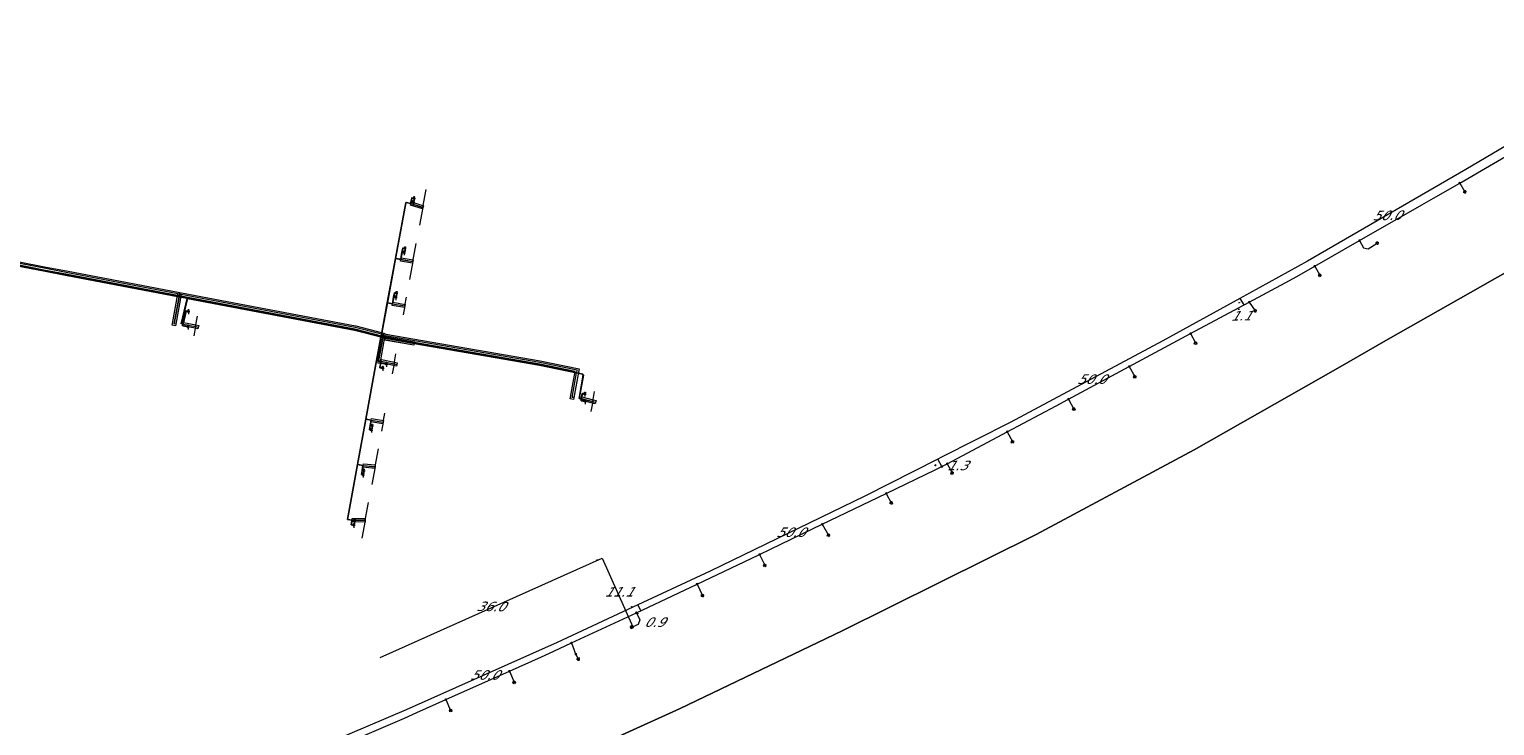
# Model space of a CAD drawing. Header units: metres. Extents: x 124576 to 133557, y 395865 to 402386.
# Tile 31 of 256: x 125367 to 125584, y 397278 to 397381. Entities that reach past the tile are written whole.
import ezdxf
from ezdxf.enums import TextEntityAlignment as Align

# ---------------------------------------------------------------- set-up
doc = ezdxf.new("R2010")
doc.units = ezdxf.units.M
doc.header["$MEASUREMENT"] = 0
doc.layers.add('LG_Laag_Spanning_Enexis_Netbeheer_BV', color=7, linetype='Continuous', lineweight=13, true_color=0x960000)
for name, color, linetype, lineweight in [('LG_Laag_Spanning_P_Enexis_Netbeheer_BV', 7, 'Continuous', 0), ('LG_n00003_Spitters_Electrotechniek_BV', 7, 'Continuous', 13), ('LG_unet-2_Rijksvastgoedbedrijf', 7, 'Continuous', 13), ('LG_unet-4_Rijksvastgoedbedrijf', 7, 'Continuous', 13), ('LG_unet-5_P_Rijksvastgoedbedrijf', 7, 'Continuous', 0), ('LG_unet-5_Rijksvastgoedbedrijf', 7, 'Continuous', 13), ('MV_Laag_Spanning', 7, 'Continuous', 0), ('MV_Laag_Spanning_pijl', 7, 'Continuous', 0)]:
    doc.layers.add(name, color=color, linetype=linetype, lineweight=lineweight)
doc.styles.add('Klic_Annotatie', font='verdanai.ttf', dxfattribs={"oblique": 20, "height": 1.4})

# ---------------------------------------------------------------- blocks, each defined once
blk = doc.blocks.new('Aarding')
at = {"layer": 'LG_unet-5_P_Rijksvastgoedbedrijf'}
for p, q in [((-1.9, 0), (1.9, 0)), ((-0.9, 1.5), (0.3, 2.8)), ((-0.9, 2), (-0.2, 2.8)), ((-0.7, 1.2), (0.7, 2.5)), ((-0.3, 1), (0.9, 2.2)), ((0, 0.9), (0, -3.8)), ((0.1, 1), (0.9, 1.7)), ((-0.9, -0.9), (0.9, -0.9)), ((-0.5, -1.9), (0.5, -1.9))]:
    blk.add_line(p, q, dxfattribs=at)
blk.add_circle((0, 1.9), 0.938, dxfattribs=at)
blk = doc.blocks.new('Mof')
at = {"layer": 'LG_Laag_Spanning_P_Enexis_Netbeheer_BV'}
h = blk.add_hatch(color=256, dxfattribs=at)
edge = h.paths.add_edge_path()
edge.add_arc((0, 0), 2, 0, 360)
blk = doc.blocks.new('Streetlight')
at = {"layer": 'LG_Laag_Spanning_P_Enexis_Netbeheer_BV'}
for p, q in [((-1.8, 1.8), (-1.1, 1.1)), ((0, 2.5), (0, 1.5)), ((1.8, 1.8), (1.1, 1.1)), ((-1.1, -1.1), (-1.8, -1.8)), ((0, -1.5), (0, -2.5)), ((1.1, -1.1), (1.8, -1.8))]:
    blk.add_line(p, q, dxfattribs=at)
at = {"layer": 'LG_Laag_Spanning_P_Enexis_Netbeheer_BV', "flags": 128}
for points in [[(-2.5, 0), (-1.5, 0)], [(1.5, 0), (2.5, 0)]]:
    blk.add_lwpolyline(points, dxfattribs=at)
at = {"layer": 'LG_Laag_Spanning_P_Enexis_Netbeheer_BV'}
blk.add_circle((0, 0), 1.5, dxfattribs=at)
blk = doc.blocks.new('m_pijl')
at = {"layer": 'MV_Laag_Spanning_pijl'}
blk.add_hatch(color=7, dxfattribs=at).paths.add_polyline_path([(-1, -0.3), (-1, 0), (-1, 0.3), (0, 0)])
at = {"layer": 'MV_Laag_Spanning_pijl', "flags": 128}
blk.add_lwpolyline([(-1, 0), (-1, 0.3), (0, 0), (-1, -0.3), (-1, 0)], close=True, dxfattribs=at)

msp = doc.modelspace()

# ---------------------------------------------------------------- linework, layer by layer
at = {"layer": 'LG_Laag_Spanning_Enexis_Netbeheer_BV'}
for p, q in [((125578.69, 397358.74), (125579.45, 397357.44)), ((125557.21, 397346.43), (125557.95, 397345.12)), ((125547.53, 397341.12), (125548.41, 397339.85)), ((125538.84, 397336.46), (125539.58, 397335.07)), ((125529.76, 397331.59), (125530.56, 397330.1)), ((125520.76, 397326.77), (125521.55, 397325.3)), ((125511.68, 397321.93), (125512.45, 397320.48)), ((125502.8, 397317.21), (125503.52, 397315.85)), ((125493.77, 397312.81), (125494.5, 397311.42)), ((125484.29, 397308.24), (125485.21, 397306.64)), ((125475.02, 397303.78), (125475.78, 397302.18)), ((125465.75, 397299.39), (125466.54, 397297.72)), ((125456.23, 397293.07), (125456.09, 397293.01)), ((125447.8, 397289.02), (125448.14, 397288.3)), ((125437.95, 397286.5), (125438.67, 397284.87)), ((125428.55, 397282.3), (125429.26, 397280.71))]:
    msp.add_line(p, q, dxfattribs=at)
at = {"layer": 'LG_Laag_Spanning_Enexis_Netbeheer_BV', "flags": 128}
for points in [[(125501.99, 397316.79), (125502.8, 397317.21), (125502.87, 397317.25), (125511.68, 397321.93), (125518.92, 397325.78), (125520.68, 397326.72), (125520.76, 397326.77), (125529.76, 397331.59), (125538.84, 397336.46), (125547.53, 397341.12), (125552.82, 397343.95), (125554.56, 397344.92), (125557.21, 397346.43), (125563.85, 397350.22), (125573.09, 397355.49), (125574.82, 397356.49), (125578.69, 397358.74), (125589.28, 397364.9), (125590.14, 397365.41), (125590.99, 397365.93), (125603.97, 397374.06), (125605.68, 397375.1), (125615.69, 397380.97), (125616.54, 397381.48)], [(125501.99, 397316.79), (125502.8, 397317.21), (125502.87, 397317.25), (125511.68, 397321.93), (125518.92, 397325.78), (125520.68, 397326.72), (125520.76, 397326.77), (125529.76, 397331.59), (125538.84, 397336.46), (125547.53, 397341.12), (125552.82, 397343.95), (125554.56, 397344.92), (125557.21, 397346.43), (125563.85, 397350.22), (125573.09, 397355.49), (125574.82, 397356.49), (125578.69, 397358.74), (125589.28, 397364.9), (125590.14, 397365.41)], [(125501.99, 397316.79), (125502.8, 397317.21), (125502.87, 397317.25), (125511.68, 397321.93), (125518.92, 397325.78), (125520.68, 397326.72), (125520.76, 397326.77), (125529.76, 397331.59), (125538.84, 397336.46), (125547.53, 397341.12), (125552.82, 397343.95), (125554.56, 397344.92), (125557.21, 397346.43), (125563.85, 397350.22), (125573.09, 397355.49), (125574.82, 397356.49), (125578.69, 397358.74), (125589.28, 397364.9), (125590.14, 397365.41)], [(125563.85, 397350.22), (125564.45, 397349.16), (125565.12, 397349), (125566.46, 397349.85)], [(125389.15, 397265.42), (125390.07, 397265.8), (125405.36, 397272.25), (125407.2, 397273.03), (125414.82, 397276.31), (125422.41, 397279.57), (125424.24, 397280.37), (125428.55, 397282.3), (125437.95, 397286.5), (125442.7, 397288.63), (125444.52, 397289.46), (125447.15, 397290.68), (125456.77, 397295.16), (125460.32, 397296.82), (125462.13, 397297.67), (125465.75, 397299.39), (125474.81, 397303.68), (125475.02, 397303.78), (125476.61, 397304.54), (125484.29, 397308.24), (125493.77, 397312.81), (125501.09, 397316.34), (125501.99, 397316.79)], [(125389.15, 397265.42), (125390.07, 397265.8), (125405.36, 397272.25), (125407.2, 397273.03), (125414.82, 397276.31), (125422.41, 397279.57), (125424.24, 397280.37), (125428.55, 397282.3), (125437.95, 397286.5), (125442.7, 397288.63), (125444.52, 397289.46), (125447.15, 397290.68), (125456.77, 397295.16), (125460.32, 397296.82), (125462.13, 397297.67), (125465.75, 397299.39), (125474.81, 397303.68), (125475.02, 397303.78), (125476.61, 397304.54), (125484.29, 397308.24), (125493.77, 397312.81), (125501.09, 397316.34), (125501.99, 397316.79)], [(125389.15, 397265.42), (125390.07, 397265.8), (125405.36, 397272.25), (125407.2, 397273.03), (125414.82, 397276.31), (125422.41, 397279.57), (125424.24, 397280.37), (125428.55, 397282.3), (125437.95, 397286.5), (125442.7, 397288.63), (125444.52, 397289.46), (125447.15, 397290.68), (125456.77, 397295.16), (125460.32, 397296.82), (125462.13, 397297.67), (125465.75, 397299.39), (125474.81, 397303.68), (125475.02, 397303.78), (125476.61, 397304.54), (125484.29, 397308.24), (125493.77, 397312.81), (125501.09, 397316.34), (125501.99, 397316.79)], [(125456.77, 397295.16), (125457.26, 397294.11), (125457.02, 397293.44), (125456.23, 397293.07)], [(125447.15, 397290.68), (125447.54, 397289.62), (125447.72, 397289.18), (125447.8, 397289.02)]]:
    msp.add_lwpolyline(points, dxfattribs=at)
at = {"layer": 'LG_n00003_Spitters_Electrotechniek_BV'}
for p, q in [((125578.46, 397341.5), (125587.95, 397346.89)), ((125587.95, 397346.89), (125578.46, 397341.5)), ((125568.1, 397335.63), (125578.46, 397341.5)), ((125578.46, 397341.5), (125568.1, 397335.63)), ((125560.63, 397331.35), (125568.1, 397335.63)), ((125568.1, 397335.63), (125560.63, 397331.35)), ((125539.34, 397319.28), (125560.63, 397331.35)), ((125560.63, 397331.35), (125539.34, 397319.28)), ((125515.98, 397306.73), (125539.34, 397319.28)), ((125539.34, 397319.28), (125515.98, 397306.73)), ((125487.24, 397292.49), (125515.98, 397306.73)), ((125515.98, 397306.73), (125487.24, 397292.49)), ((125463.26, 397280.98), (125487.24, 397292.49)), ((125487.24, 397292.49), (125463.26, 397280.98)), ((125440.78, 397270.83), (125463.26, 397280.98)), ((125463.26, 397280.98), (125440.78, 397270.83))]:
    msp.add_line(p, q, dxfattribs=at)
at = {"layer": 'LG_unet-2_Rijksvastgoedbedrijf', "flags": 128}
for points in [[(125423.86, 397356.45), (125423.48, 397356.53), (125423.34, 397355.72), (125422.65, 397355.85), (125422.63, 397355.85), (125422.62, 397355.82), (125419, 397336.36), (125418.93, 397335.99), (125415.05, 397337), (125390.3, 397341.68), (125390.23, 397341.71), (125389.06, 397341.93), (125389.05, 397341.93), (125372.25, 397345.14), (125369.24, 397345.7), (125360.65, 397347.37)], [(125423.75, 397355.85), (125423.4, 397355.92), (125423.39, 397355.93), (125423.39, 397355.93), (125423.38, 397355.93), (125423.35, 397355.72), (125423.34, 397355.72), (125422.65, 397355.85), (125422.65, 397355.84), (125422.64, 397355.84), (125422.64, 397355.82), (125421.11, 397347.59), (125421.11, 397347.58), (125421.11, 397347.58), (125419.89, 397341.02), (125419.89, 397341.01), (125419.89, 397341.01), (125419.02, 397336.35), (125418.95, 397335.98), (125418.95, 397335.96), (125418.94, 397335.96), (125418.93, 397335.97), (125415.05, 397336.98), (125390.3, 397341.66), (125390.22, 397341.69), (125389.06, 397341.91), (125389.05, 397341.91), (125372.24, 397345.12), (125369.23, 397345.68), (125360.65, 397347.35)], [(125422.5, 397349.03), (125422.15, 397349.11), (125422.04, 397348.5), (125422.04, 397348.49), (125421.86, 397347.45), (125421.85, 397347.45), (125421.12, 397347.59), (125421.11, 397347.59), (125421.11, 397347.59), (125421.1, 397347.59), (125422.63, 397355.82), (125422.63, 397355.84), (125422.64, 397355.84), (125422.64, 397355.84), (125422.65, 397355.84), (125423.35, 397355.71), (125423.35, 397355.71), (125423.35, 397355.72), (125423.38, 397355.93), (125423.49, 397356.52), (125423.86, 397356.45)], [(125422.4, 397348.43), (125422.06, 397348.5), (125422.05, 397348.5), (125422.05, 397348.5), (125422.04, 397348.5), (125422.04, 397348.5), (125421.85, 397347.45), (125421.12, 397347.59), (125422.65, 397355.81), (125422.65, 397355.84), (125423.35, 397355.71), (125423.36, 397355.71), (125423.39, 397355.92), (125423.4, 397355.91), (125423.75, 397355.85)], [(125423.29, 397355.47), (125423.44, 397355.95), (125425.23, 397355.38), (125425.08, 397354.9), (125423.29, 397355.47)], [(125423.29, 397355.47), (125423.44, 397355.95), (125425.23, 397355.38), (125425.08, 397354.9), (125423.29, 397355.47)], [(125421.26, 397342.41), (125420.92, 397342.48), (125420.81, 397341.88), (125420.63, 397340.88), (125419.9, 397341.02), (125419.89, 397341.02), (125419.88, 397341.02), (125419.88, 397341.02), (125421.1, 397347.58), (125421.1, 397347.58), (125421.11, 397347.58), (125421.12, 397347.58), (125421.86, 397347.44), (125421.87, 397347.44), (125422.05, 397348.48), (125422.05, 397348.49), (125422.05, 397348.5), (125422.16, 397349.1), (125422.5, 397349.03)], [(125390.37, 397337.46), (125389.58, 397337.6), (125389.63, 397337.85), (125389.37, 397337.92), (125390.24, 397341.66), (125390.22, 397341.67), (125389.05, 397341.89), (125389.04, 397341.89), (125372.24, 397345.1), (125369.23, 397345.66), (125360.64, 397347.33), (125360.63, 397347.34), (125359.64, 397343.76), (125359.64, 397343.76), (125359.78, 397343.72), (125360.13, 397343.62), (125360.14, 397343.62), (125360.15, 397343.62), (125360.15, 397343.6), (125360.07, 397343.13), (125360.81, 397343)], [(125390.36, 397337.45), (125389.57, 397337.59), (125389.62, 397337.85), (125389.36, 397337.92), (125390.23, 397341.65), (125390.21, 397341.66), (125389.05, 397341.88), (125389.04, 397341.88), (125372.24, 397345.09), (125369.23, 397345.65), (125360.63, 397347.32), (125359.65, 397343.77), (125360.13, 397343.63), (125360.14, 397343.63), (125360.15, 397343.62), (125360.16, 397343.62), (125360.16, 397343.61), (125360.16, 397343.6), (125360.08, 397343.14), (125360.81, 397343.01)], [(125390.44, 397339.73), (125390.04, 397339.82), (125389.63, 397337.87), (125389.63, 397337.86), (125389.4, 397337.93), (125389.4, 397337.93), (125389.38, 397337.93), (125390.25, 397341.66), (125390.22, 397341.68), (125389.06, 397341.9), (125389.05, 397341.9), (125372.24, 397345.11), (125369.23, 397345.67), (125360.64, 397347.34)], [(125415.03, 397308.7), (125414.65, 397308.74), (125414.64, 397308.75), (125414.63, 397308.75), (125414.63, 397308.75), (125414.62, 397308.75), (125414.63, 397308.84), (125413.99, 397308.96), (125413.97, 397308.96), (125418.93, 397335.94), (125418.93, 397335.95), (125418.93, 397335.96), (125418.93, 397335.96), (125418.93, 397335.97), (125418.93, 397335.98), (125415.05, 397336.99), (125390.3, 397341.67), (125390.23, 397341.7), (125389.06, 397341.92), (125389.05, 397341.92), (125372.25, 397345.13), (125369.24, 397345.69), (125360.65, 397347.36)], [(125421.16, 397341.81), (125420.83, 397341.88), (125420.82, 397341.88), (125420.81, 397341.88), (125420.63, 397340.88), (125419.9, 397341.02), (125421.12, 397347.58), (125421.86, 397347.44), (125421.86, 397347.45), (125421.86, 397347.45), (125422.04, 397348.49), (125422.05, 397348.49), (125422.05, 397348.49), (125422.06, 397348.49), (125422.4, 397348.43)], [(125421.84, 397347.2), (125421.92, 397347.69), (125423.72, 397347.38), (125423.63, 397346.89), (125421.84, 397347.2)], [(125421.84, 397347.2), (125421.92, 397347.69), (125423.72, 397347.38), (125423.63, 397346.89), (125421.84, 397347.2)], [(125419.21, 397331.34), (125418.78, 397331.41), (125418.9, 397332.08), (125418.9, 397332.09), (125418.95, 397332.37), (125418.95, 397332.37), (125418.95, 397332.38), (125418.58, 397332.45), (125418.57, 397332.45), (125418.35, 397332.49), (125418.34, 397332.49), (125418.34, 397332.49), (125418.32, 397332.5), (125418.31, 397332.5), (125418.31, 397332.5), (125418.3, 397332.5), (125418.94, 397335.94), (125418.94, 397335.94), (125418.94, 397335.96), (125418.94, 397335.96), (125418.94, 397335.98), (125419.01, 397336.35), (125419.88, 397341.01), (125419.88, 397341.01), (125419.89, 397341.01), (125419.9, 397341.01), (125420.64, 397340.87), (125420.64, 397340.87), (125420.82, 397341.87), (125420.82, 397341.88), (125420.93, 397342.47), (125421.26, 397342.41)], [(125414.92, 397308.09), (125414.52, 397308.15), (125414.63, 397308.75), (125414.63, 397308.76), (125414.64, 397308.84), (125414.63, 397308.84), (125413.99, 397308.96), (125413.99, 397308.96), (125413.99, 397308.97), (125415.49, 397317.09), (125415.49, 397317.1), (125416.71, 397323.79), (125416.72, 397323.79), (125416.72, 397323.8), (125418.31, 397332.49), (125418.31, 397332.49), (125418.31, 397332.5), (125418.49, 397333.45), (125418.94, 397335.93), (125418.95, 397335.94), (125418.95, 397335.95), (125418.94, 397335.96), (125418.93, 397335.96), (125415.04, 397336.97), (125390.29, 397341.65), (125390.27, 397341.66), (125390.26, 397341.66), (125389.4, 397337.94), (125389.4, 397337.94), (125389.41, 397337.94), (125389.42, 397337.93), (125389.62, 397337.88), (125390.04, 397339.84), (125390.44, 397339.73)], [(125419.77, 397331.93), (125418.93, 397332.08), (125418.92, 397332.08), (125418.91, 397332.09), (125418.9, 397332.09), (125418.95, 397332.37), (125418.94, 397332.37), (125418.58, 397332.44), (125418.57, 397332.44), (125418.34, 397332.48), (125418.34, 397332.49), (125418.34, 397332.49), (125418.52, 397333.48), (125418.98, 397335.93), (125418.96, 397335.94), (125418.95, 397335.94), (125418.95, 397335.94), (125418.94, 397335.94), (125418.93, 397335.95), (125415.04, 397336.96), (125390.29, 397341.64), (125390.27, 397341.65), (125389.41, 397337.94), (125389.4, 397337.93), (125389.63, 397337.86), (125389.64, 397337.86), (125389.64, 397337.85), (125389.6, 397337.61), (125390.37, 397337.47)], [(125419.76, 397331.92), (125418.93, 397332.07), (125418.92, 397332.07), (125418.91, 397332.08), (125418.9, 397332.08), (125418.89, 397332.08), (125418.94, 397332.36), (125418.58, 397332.43), (125418.57, 397332.43), (125418.33, 397332.47), (125418.33, 397332.48), (125418.33, 397332.49), (125418.34, 397332.49), (125418.51, 397333.48), (125418.96, 397335.93), (125418.96, 397335.93), (125418.94, 397335.93), (125418.94, 397335.94), (125418.93, 397335.94), (125415.04, 397336.95), (125390.29, 397341.63), (125390.28, 397341.63), (125389.42, 397337.93), (125389.62, 397337.88), (125389.63, 397337.87), (125389.64, 397337.87), (125389.65, 397337.87), (125389.65, 397337.86), (125389.65, 397337.85), (125389.61, 397337.62), (125390.37, 397337.48)], [(125449.14, 397327.52), (125448.74, 397327.62), (125448.6, 397326.84), (125448.3, 397326.88), (125448.93, 397330.29), (125448.81, 397330.48), (125447.93, 397330.66), (125442.42, 397331.8), (125423.86, 397335.02), (125419.52, 397335.78), (125419.21, 397335.88), (125419.2, 397335.88), (125418.96, 397335.96), (125418.96, 397335.98), (125419.03, 397336.35), (125419.9, 397341.01), (125420.64, 397340.87), (125420.64, 397340.87), (125420.82, 397341.87), (125420.83, 397341.87), (125421.16, 397341.81)], [(125420.61, 397340.62), (125420.7, 397341.12), (125422.51, 397340.79), (125422.42, 397340.3), (125420.61, 397340.62)], [(125420.61, 397340.62), (125420.7, 397341.12), (125422.51, 397340.79), (125422.42, 397340.3), (125420.61, 397340.62)], [(125389.61, 397337.62), (125389.71, 397338.11), (125391.52, 397337.75), (125391.43, 397337.26), (125389.61, 397337.62)], [(125389.61, 397337.62), (125389.71, 397338.11), (125391.52, 397337.75), (125391.53, 397337.75), (125391.96, 397337.65), (125391.84, 397337.16), (125391.42, 397337.26), (125389.61, 397337.62)], [(125417.53, 397322.19), (125417.23, 397322.24), (125417.33, 397322.83), (125417.34, 397322.84), (125417.48, 397323.65), (125417.48, 397323.66), (125416.73, 397323.79), (125418.32, 397332.49), (125418.32, 397332.49), (125418.32, 397332.5), (125418.5, 397333.47), (125418.96, 397335.93), (125418.96, 397335.93), (125418.96, 397335.94), (125418.96, 397335.95), (125419.2, 397335.87), (125419.21, 397335.87), (125419.51, 397335.77), (125423.86, 397335.01), (125442.42, 397331.79), (125447.92, 397330.65), (125448.8, 397330.47), (125448.92, 397330.29), (125448.29, 397326.88), (125448.29, 397326.87), (125448.29, 397326.87), (125448.61, 397326.83), (125448.61, 397326.84), (125448.61, 397326.84), (125448.75, 397327.6), (125449.14, 397327.52)], [(125449.2, 397326.4), (125448.58, 397326.5), (125448.63, 397326.82), (125448.63, 397326.83), (125448.63, 397326.84), (125448.62, 397326.84), (125448.62, 397326.84), (125448.61, 397326.84), (125448.6, 397326.84), (125448.3, 397326.88), (125448.29, 397326.88), (125448.29, 397326.88), (125448.28, 397326.88), (125448.91, 397330.29), (125448.8, 397330.46), (125447.92, 397330.64), (125442.42, 397331.78), (125423.86, 397335), (125419.51, 397335.76), (125419.21, 397335.86), (125419.2, 397335.86), (125418.99, 397335.93), (125418.53, 397333.47), (125418.35, 397332.49), (125418.57, 397332.45), (125418.58, 397332.45), (125418.95, 397332.38), (125418.96, 397332.38), (125418.96, 397332.37), (125418.91, 397332.09), (125418.92, 397332.09), (125418.93, 397332.09), (125419.77, 397331.94)], [(125449.2, 397326.39), (125448.57, 397326.49), (125448.62, 397326.83), (125448.61, 397326.83), (125448.29, 397326.87), (125448.27, 397326.87), (125448.9, 397330.29), (125448.79, 397330.45), (125447.92, 397330.63), (125442.42, 397331.77), (125423.86, 397334.99), (125419.51, 397335.75), (125419.21, 397335.85), (125419.2, 397335.85), (125418.99, 397335.92), (125418.54, 397333.47), (125418.37, 397332.5), (125418.57, 397332.46), (125418.58, 397332.46), (125418.98, 397332.39), (125418.98, 397332.38), (125418.97, 397332.37), (125418.93, 397332.1), (125418.94, 397332.1), (125419.77, 397331.95)], [(125419.47, 397335.53), (125419.56, 397336.02), (125423.9, 397335.26), (125423.82, 397334.77), (125419.47, 397335.53)], [(125419.47, 397335.51), (125419.55, 397336), (125423.9, 397335.24), (125423.82, 397334.75), (125419.47, 397335.51)], [(125417.64, 397322.79), (125417.35, 397322.84), (125417.34, 397322.84), (125417.48, 397323.65), (125417.48, 397323.66), (125416.73, 397323.79), (125416.72, 397323.8), (125416.71, 397323.8), (125416.71, 397323.8), (125418.3, 397332.49), (125418.31, 397332.49), (125418.31, 397332.49), (125418.32, 397332.49), (125418.33, 397332.48), (125418.34, 397332.48), (125418.57, 397332.44), (125418.58, 397332.44), (125418.94, 397332.37), (125418.94, 397332.36), (125418.89, 397332.08), (125418.77, 397331.4), (125419.21, 397331.34)], [(125418.93, 397332.12), (125419.03, 397332.61), (125420.93, 397332.22), (125420.83, 397331.73), (125418.93, 397332.12)], [(125418.93, 397332.12), (125419.03, 397332.61), (125420.93, 397332.22), (125420.93, 397332.22), (125421.36, 397332.12), (125421.24, 397331.63), (125420.82, 397331.73), (125418.93, 397332.12)], [(125448.58, 397326.59), (125448.7, 397327.08), (125450.37, 397326.67), (125450.25, 397326.18), (125448.58, 397326.59)], [(125448.58, 397326.59), (125448.7, 397327.08), (125450.79, 397326.57), (125450.67, 397326.08), (125448.58, 397326.59)], [(125416.4, 397316.16), (125416.17, 397316.2), (125416.16, 397316.2), (125416.29, 397316.96), (125416.28, 397316.96), (125415.5, 397317.1), (125415.49, 397317.1), (125415.48, 397317.1), (125415.48, 397317.1), (125416.71, 397323.79), (125416.71, 397323.79), (125416.71, 397323.79), (125416.73, 397323.78), (125417.47, 397323.65), (125417.32, 397322.83), (125417.33, 397322.83), (125417.34, 397322.83), (125417.64, 397322.79)], [(125416.29, 397315.57), (125416.05, 397315.61), (125416.15, 397316.19), (125416.28, 397316.95), (125416.28, 397316.95), (125416.28, 397316.96), (125415.5, 397317.1), (125416.73, 397323.78), (125417.47, 397323.65), (125417.32, 397322.83), (125417.22, 397322.23), (125417.53, 397322.19)], [(125417.45, 397323.4), (125417.53, 397323.9), (125419.32, 397323.59), (125419.24, 397323.1), (125417.45, 397323.4)], [(125417.45, 397323.4), (125417.53, 397323.9), (125419.32, 397323.59), (125419.24, 397323.1), (125417.45, 397323.4)], [(125415.03, 397308.7), (125414.65, 397308.75), (125414.64, 397308.76), (125414.63, 397308.76), (125414.63, 397308.76), (125414.64, 397308.84), (125414.64, 397308.84), (125414.65, 397308.85), (125414.01, 397308.97), (125413.99, 397308.97), (125413.99, 397308.97), (125413.99, 397308.97), (125415.48, 397317.1), (125415.48, 397317.09), (125415.49, 397317.09), (125415.5, 397317.09), (125416.27, 397316.95), (125416.28, 397316.95), (125416.15, 397316.19), (125416.16, 397316.19), (125416.17, 397316.19), (125416.4, 397316.16)], [(125414.92, 397308.09), (125414.53, 397308.16), (125414.64, 397308.75), (125414.64, 397308.76), (125414.64, 397308.76), (125414.64, 397308.77), (125414.65, 397308.84), (125414.65, 397308.85), (125414.01, 397308.97), (125415.5, 397317.09), (125416.27, 397316.95), (125416.04, 397315.61), (125416.29, 397315.57)], [(125416.28, 397316.7), (125416.33, 397317.2), (125418.09, 397317.02), (125418.04, 397316.52), (125416.28, 397316.7)], [(125416.28, 397316.7), (125416.33, 397317.2), (125418.09, 397317.02), (125418.04, 397316.52), (125416.28, 397316.7)], [(125414.66, 397308.59), (125414.66, 397309.09), (125416.6, 397309.08), (125416.6, 397308.58), (125414.66, 397308.59)], [(125414.66, 397308.59), (125414.66, 397309.09), (125416.6, 397309.08), (125416.6, 397308.58), (125414.66, 397308.59)]]:
    msp.add_lwpolyline(points, dxfattribs=at)
at = {"layer": 'LG_unet-4_Rijksvastgoedbedrijf', "flags": 128}
for points in [[(125418.95, 397335.95), (125418.95, 397335.96), (125418.95, 397335.97), (125418.95, 397335.98), (125419.02, 397336.35), (125419.88, 397341.01), (125419.88, 397341.01), (125419.88, 397341.02), (125421.1, 397347.58), (125421.1, 397347.59), (125421.11, 397347.59), (125422.63, 397355.82)], [(125422.63, 397355.82), (125422.64, 397355.84), (125422.64, 397355.84), (125422.65, 397355.84), (125423.35, 397355.71), (125423.35, 397355.71), (125423.39, 397355.92)], [(125423.39, 397355.92), (125423.39, 397355.93), (125423.49, 397356.51), (125423.86, 397356.45)], [(125423.39, 397355.92), (125423.39, 397355.92), (125423.4, 397355.91), (125423.75, 397355.85)], [(125422.05, 397348.48), (125422.05, 397348.49), (125422.05, 397348.5), (125422.16, 397349.1), (125422.5, 397349.03)], [(125360.63, 397347.35), (125360.64, 397347.34), (125369.23, 397345.68), (125372.24, 397345.11), (125389.05, 397341.91), (125389.06, 397341.91), (125390.22, 397341.68), (125390.27, 397341.66)], [(125421.1, 397347.59), (125421.11, 397347.58), (125421.86, 397347.45), (125421.86, 397347.44), (125422.05, 397348.48)], [(125422.05, 397348.48), (125422.05, 397348.48), (125422.06, 397348.48), (125422.4, 397348.43)], [(125420.82, 397341.87), (125420.82, 397341.88), (125420.93, 397342.47), (125421.26, 397342.41)], [(125390.27, 397341.66), (125390.27, 397341.66), (125389.4, 397337.94)], [(125390.27, 397341.66), (125390.29, 397341.65), (125415.04, 397336.97), (125418.92, 397335.96), (125418.93, 397335.96), (125418.94, 397335.96), (125418.95, 397335.95), (125418.95, 397335.95)], [(125419.88, 397341.01), (125419.89, 397341.01), (125420.64, 397340.87), (125420.82, 397341.87)], [(125420.82, 397341.87), (125420.83, 397341.87), (125421.16, 397341.81)], [(125389.4, 397337.94), (125389.4, 397337.94), (125389.4, 397337.93), (125389.4, 397337.93), (125389.63, 397337.86), (125389.64, 397337.86)], [(125389.64, 397337.86), (125389.64, 397337.85), (125389.6, 397337.61), (125390.37, 397337.47)], [(125389.64, 397337.86), (125389.64, 397337.87), (125390.05, 397339.81), (125390.44, 397339.73)], [(125418.95, 397335.95), (125418.95, 397335.94), (125418.96, 397335.93), (125418.96, 397335.93), (125418.96, 397335.92), (125418.51, 397333.48), (125418.5, 397333.47), (125418.49, 397333.45), (125418.48, 397333.44)], [(125418.95, 397335.95), (125418.96, 397335.95), (125418.98, 397335.94), (125419.2, 397335.86), (125419.21, 397335.86), (125419.51, 397335.76), (125423.86, 397335.01), (125442.42, 397331.78), (125447.92, 397330.65), (125448.8, 397330.47)], [(125419.47, 397335.52), (125419.56, 397336.01), (125423.9, 397335.25), (125423.82, 397334.76), (125419.47, 397335.52)], [(125413.99, 397308.96), (125413.99, 397308.97), (125415.48, 397317.09), (125415.48, 397317.1), (125415.48, 397317.1), (125416.71, 397323.79), (125416.71, 397323.79), (125416.71, 397323.8), (125418.31, 397332.49), (125418.31, 397332.49), (125418.31, 397332.5), (125418.48, 397333.44)], [(125418.31, 397332.49), (125418.31, 397332.49), (125418.32, 397332.49), (125418.33, 397332.49), (125418.34, 397332.49), (125418.57, 397332.44), (125418.58, 397332.44), (125418.95, 397332.37), (125418.96, 397332.37), (125418.91, 397332.09)], [(125418.91, 397332.09), (125418.91, 397332.09), (125418.91, 397332.08), (125418.79, 397331.42), (125419.21, 397331.34)], [(125418.91, 397332.09), (125418.92, 397332.09), (125418.93, 397332.09), (125419.77, 397331.94)], [(125448.8, 397330.47), (125448.91, 397330.29), (125448.29, 397326.88), (125448.29, 397326.87), (125448.29, 397326.87), (125448.61, 397326.84), (125448.62, 397326.83), (125448.62, 397326.83)], [(125448.62, 397326.83), (125448.62, 397326.84), (125448.76, 397327.59), (125449.14, 397327.52)], [(125448.62, 397326.83), (125448.62, 397326.83), (125448.58, 397326.5), (125449.2, 397326.4)], [(125416.71, 397323.79), (125416.72, 397323.79), (125417.48, 397323.65), (125417.34, 397322.84)], [(125417.34, 397322.84), (125417.33, 397322.83), (125417.23, 397322.24), (125417.53, 397322.19)], [(125417.34, 397322.84), (125417.35, 397322.84), (125417.64, 397322.79)], [(125415.48, 397317.1), (125415.49, 397317.1), (125416.28, 397316.95), (125416.29, 397316.95), (125416.16, 397316.2)], [(125416.16, 397316.2), (125416.16, 397316.19), (125416.05, 397315.62), (125416.06, 397315.62), (125416.29, 397315.57)], [(125416.16, 397316.2), (125416.16, 397316.2), (125416.17, 397316.2), (125416.4, 397316.16)], [(125413.99, 397308.96), (125413.99, 397308.96), (125414.64, 397308.84), (125414.65, 397308.84), (125414.63, 397308.76)], [(125414.63, 397308.76), (125414.63, 397308.76), (125414.63, 397308.75), (125414.53, 397308.16), (125414.92, 397308.09)], [(125414.63, 397308.76), (125414.64, 397308.76), (125414.65, 397308.76), (125415.03, 397308.7)]]:
    msp.add_lwpolyline(points, dxfattribs=at)
at = {"layer": 'LG_unet-5_Rijksvastgoedbedrijf', "flags": 128}
for points in [[(125423.86, 397356.45), (125423.51, 397356.5), (125423.4, 397355.92), (125423.4, 397355.91), (125423.4, 397355.91), (125423.37, 397355.71), (125425.16, 397355.15), (125425.65, 397357.8)], [(125423.86, 397356.45), (125423.5, 397356.51), (125423.39, 397355.93), (125423.39, 397355.92), (125423.36, 397355.71), (125423.36, 397355.7), (125425.15, 397355.14), (125424.67, 397352.49)], [(125423.75, 397355.85), (125423.4, 397355.91), (125423.37, 397355.71), (125423.37, 397355.71), (125425.16, 397355.14)], [(125422.4, 397348.43), (125422.06, 397348.47), (125421.88, 397347.45), (125423.68, 397347.14), (125424.17, 397349.79)], [(125422.5, 397349.03), (125422.17, 397349.08), (125422.06, 397348.5), (125422.06, 397348.49), (125422.06, 397348.48), (125422.06, 397348.47), (125421.88, 397347.45), (125421.88, 397347.44), (125423.68, 397347.13)], [(125388.54, 397337.88), (125388.31, 397337.92), (125389.04, 397341.88), (125389.04, 397341.89), (125389.05, 397341.9), (125389.05, 397341.91), (125389.05, 397341.91), (125389.05, 397341.92), (125389.05, 397341.93), (125389.12, 397342.28), (125372.32, 397345.5), (125369.31, 397346.07), (125360.77, 397347.74), (125360.66, 397347.77), (125359.64, 397347.95), (125359.57, 397347.58), (125359.57, 397347.57), (125359.57, 397347.56), (125359.57, 397347.56), (125359.57, 397347.55), (125359.56, 397347.54), (125359.56, 397347.53), (125358.8, 397343.39), (125359.01, 397343.35)], [(125359.59, 397347.71), (125359.68, 397348.2), (125360.82, 397347.99), (125369.35, 397346.31), (125372.37, 397345.75), (125389.17, 397342.53), (125389.07, 397342.04), (125372.27, 397345.26), (125369.26, 397345.82), (125360.72, 397347.5), (125359.59, 397347.71)], [(125422.4, 397348.43), (125422.06, 397348.48), (125422.05, 397348.48), (125421.87, 397347.44), (125421.88, 397347.44), (125423.68, 397347.13), (125423.19, 397344.48)], [(125388.03, 397337.72), (125388.07, 397337.97), (125388.88, 397342.33), (125389.37, 397342.24), (125388.56, 397337.88), (125388.52, 397337.63), (125388.03, 397337.72)], [(125418.77, 397332.28), (125418.55, 397332.33), (125418.57, 397332.43), (125418.57, 397332.44), (125418.57, 397332.44), (125418.57, 397332.45), (125418.57, 397332.46), (125419.2, 397335.85), (125419.2, 397335.86), (125419.2, 397335.86), (125419.2, 397335.87), (125419.2, 397335.88), (125419.28, 397336.27), (125419.13, 397336.32), (125419.03, 397336.35), (125419.02, 397336.35), (125419.02, 397336.35), (125419.01, 397336.35), (125419, 397336.36), (125415.13, 397337.36), (125390.39, 397342.04), (125389.13, 397342.28), (125389.06, 397341.93), (125389.06, 397341.92), (125389.06, 397341.91), (125389.06, 397341.91), (125389.06, 397341.9), (125389.05, 397341.89), (125389.05, 397341.88), (125388.32, 397337.93), (125388.54, 397337.89)], [(125389.07, 397342.04), (125389.17, 397342.53), (125390.43, 397342.29), (125415.18, 397337.61), (125415.2, 397337.61), (125419.19, 397336.57), (125419.37, 397336.5), (125419.2, 397336.03), (125419.06, 397336.08), (125415.08, 397337.12), (125390.34, 397341.8), (125389.07, 397342.04)], [(125421.26, 397342.41), (125420.93, 397342.46), (125420.83, 397341.88), (125420.83, 397341.87), (125420.83, 397341.86), (125420.65, 397340.87), (125422.46, 397340.55), (125422.71, 397341.87)], [(125421.16, 397341.81), (125420.83, 397341.86), (125420.65, 397340.87), (125422.46, 397340.55), (125422.21, 397339.22)], [(125390.37, 397337.49), (125389.62, 397337.63), (125389.66, 397337.85), (125389.66, 397337.86), (125391.48, 397337.5), (125391.9, 397337.4)], [(125390.44, 397339.73), (125390.05, 397339.81), (125389.64, 397337.87), (125389.64, 397337.86), (125389.64, 397337.85), (125389.65, 397337.85), (125389.66, 397337.85), (125391.47, 397337.49), (125391.24, 397336.14)], [(125390.44, 397339.73), (125390.06, 397339.8), (125389.65, 397337.87), (125389.65, 397337.86), (125389.66, 397337.86), (125391.48, 397337.5)], [(125390.44, 397339.73), (125390.07, 397339.79), (125389.66, 397337.87), (125391.48, 397337.51), (125391.75, 397339.03)], [(125418.26, 397332.13), (125418.31, 397332.37), (125419.04, 397336.31), (125419.53, 397336.22), (125418.8, 397332.28), (125418.75, 397332.04), (125418.26, 397332.13)], [(125447.48, 397326.98), (125447.25, 397327.02), (125447.92, 397330.63), (125447.92, 397330.64), (125447.92, 397330.65), (125447.92, 397330.65), (125447.93, 397330.66), (125447.99, 397331.03), (125442.49, 397332.17), (125423.93, 397335.4), (125419.61, 397336.15), (125419.29, 397336.27), (125419.21, 397335.88), (125419.21, 397335.87), (125419.21, 397335.86), (125419.21, 397335.86), (125419.21, 397335.85), (125418.58, 397332.46), (125418.58, 397332.45), (125418.58, 397332.44), (125418.58, 397332.44), (125418.58, 397332.43), (125418.56, 397332.33), (125418.78, 397332.29)], [(125419.2, 397336.03), (125419.37, 397336.5), (125419.68, 397336.39), (125442.54, 397332.41), (125442.54, 397332.41), (125448.04, 397331.28), (125448.29, 397331.23), (125448.24, 397330.99), (125447.5, 397326.97), (125447.45, 397326.73), (125447.21, 397326.77), (125446.96, 397326.82), (125447.01, 397327.06), (125447.71, 397330.84), (125442.45, 397331.92), (125419.57, 397335.9), (125419.52, 397335.91), (125419.2, 397336.03)], [(125419.21, 397331.34), (125418.79, 397331.42), (125418.91, 397332.08), (125418.91, 397332.09), (125418.91, 397332.09), (125418.96, 397332.37), (125418.96, 397332.38), (125418.96, 397332.38), (125418.98, 397332.38), (125418.99, 397332.38), (125420.88, 397331.98), (125421.15, 397333.45)], [(125419.21, 397331.34), (125418.8, 397331.42), (125418.92, 397332.07), (125418.92, 397332.08), (125418.92, 397332.09), (125418.93, 397332.1), (125418.97, 397332.37), (125418.98, 397332.37), (125420.88, 397331.97)], [(125419.21, 397331.34), (125418.82, 397331.43), (125418.93, 397332.07), (125418.93, 397332.08), (125418.93, 397332.09), (125418.94, 397332.1), (125418.94, 397332.11), (125418.98, 397332.36), (125420.88, 397331.97), (125420.6, 397330.5)], [(125419.77, 397331.96), (125418.94, 397332.11), (125418.98, 397332.36), (125418.98, 397332.37), (125420.88, 397331.97), (125421.3, 397331.87)], [(125449.14, 397327.52), (125448.76, 397327.59), (125448.62, 397326.84), (125448.62, 397326.83), (125448.62, 397326.83), (125448.62, 397326.83), (125448.63, 397326.82), (125448.64, 397326.82), (125450.31, 397326.41), (125450.04, 397324.95)], [(125449.14, 397327.52), (125448.77, 397327.58), (125448.63, 397326.84), (125448.63, 397326.83), (125448.64, 397326.83), (125450.31, 397326.42)], [(125449.14, 397327.52), (125448.77, 397327.57), (125448.64, 397326.84), (125450.31, 397326.43), (125450.58, 397327.9)], [(125449.2, 397326.41), (125448.59, 397326.51), (125448.64, 397326.82), (125448.64, 397326.83), (125450.31, 397326.42), (125450.73, 397326.32)], [(125417.53, 397322.19), (125417.24, 397322.25), (125417.34, 397322.83), (125417.35, 397322.84), (125417.35, 397322.85), (125417.49, 397323.65), (125419.28, 397323.35), (125419.53, 397324.67)], [(125417.64, 397322.79), (125417.35, 397322.85), (125417.49, 397323.65), (125419.28, 397323.35), (125419.04, 397322.02)], [(125416.29, 397315.57), (125416.06, 397315.62), (125416.16, 397316.19), (125416.16, 397316.2), (125416.29, 397316.96), (125418.07, 397316.78), (125418.56, 397319.43)], [(125416.29, 397315.57), (125416.07, 397315.63), (125416.17, 397316.19), (125416.17, 397316.2), (125416.17, 397316.21), (125416.3, 397316.94), (125418.07, 397316.77), (125417.58, 397314.12)], [(125416.4, 397316.16), (125416.17, 397316.21), (125416.3, 397316.94), (125416.3, 397316.95), (125418.07, 397316.77)], [(125415.03, 397308.7), (125414.65, 397308.76), (125414.64, 397308.77), (125414.65, 397308.84), (125414.66, 397308.84), (125416.6, 397308.83), (125417.09, 397311.48)], [(125414.92, 397308.09), (125414.54, 397308.17), (125414.65, 397308.74), (125414.65, 397308.75), (125414.65, 397308.76), (125414.65, 397308.76), (125414.65, 397308.77), (125414.66, 397308.83), (125414.66, 397308.84), (125416.6, 397308.83)], [(125415.03, 397308.7), (125414.65, 397308.77), (125414.66, 397308.83), (125416.6, 397308.82), (125416.11, 397306.17)]]:
    msp.add_lwpolyline(points, dxfattribs=at)
at = {"layer": 'MV_Laag_Spanning_pijl'}
for p, q in [((125546.11, 397341.64), (125546.7, 397340.71)), ((125501.99, 397316.78), (125501.42, 397317.89)), ((125418.82, 397288.55), (125451.68, 397303.25)), ((125451.68, 397303.25), (125456.23, 397293.08)), ((125456.99, 397296.33), (125457.37, 397295.51))]:
    msp.add_line(p, q, dxfattribs=at)
at = {"layer": 'MV_Laag_Spanning_pijl', "flags": 128}
for points in [[(125589.45, 397366.57), (125579.57, 397360.72), (125556.13, 397347.16), (125546.11, 397341.64)], [(125546.11, 397341.64), (125534.72, 397335.37), (125512.12, 397323.31), (125501.97, 397318.17), (125501.42, 397317.89)], [(125501.42, 397317.89), (125490.61, 397312.41), (125467.71, 397301.33), (125456.99, 397296.33)], [(125456.99, 397296.33), (125445.04, 397290.75), (125422.65, 397280.78), (125411.34, 397275.94)]]:
    msp.add_lwpolyline(points, dxfattribs=at)

# ---------------------------------------------------------------- block references
at = {"layer": 'LG_Laag_Spanning_P_Enexis_Netbeheer_BV', "xscale": 0.1, "yscale": 0.1, "zscale": 0.1}
for name, p in [('Mof', (125578.69, 397358.74)), ('Mof', (125563.85, 397350.22)), ('Mof', (125557.21, 397346.43)), ('Mof', (125547.53, 397341.12)), ('Mof', (125538.84, 397336.46)), ('Mof', (125529.76, 397331.59)), ('Mof', (125520.76, 397326.77)), ('Mof', (125511.68, 397321.93)), ('Mof', (125501.99, 397316.79)), ('Mof', (125501.99, 397316.79)), ('Mof', (125502.8, 397317.21)), ('Mof', (125493.77, 397312.81)), ('Mof', (125484.29, 397308.24)), ('Mof', (125475.02, 397303.78)), ('Mof', (125465.75, 397299.39)), ('Mof', (125456.77, 397295.16)), ('Mof', (125456.23, 397293.07)), ('Mof', (125447.15, 397290.68)), ('Mof', (125447.8, 397289.02)), ('Streetlight', (125448.14, 397288.3)), ('Mof', (125437.95, 397286.5)), ('Mof', (125428.55, 397282.3))]:
    msp.add_blockref(name, p, dxfattribs=at)
for p, rotation in [((125579.45, 397357.44), 59.99999999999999), ((125566.46, 397349.85), 328), ((125557.95, 397345.12), 59.99999999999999), ((125548.41, 397339.85), 55), ((125539.58, 397335.07), 62), ((125530.56, 397330.1), 62), ((125521.55, 397325.3), 62), ((125512.45, 397320.48), 62), ((125503.52, 397315.85), 62), ((125494.5, 397311.42), 62), ((125485.21, 397306.64), 64), ((125475.78, 397302.18), 65), ((125466.54, 397297.72), 65), ((125456.09, 397293.01), 155), ((125438.67, 397284.87), 66), ((125429.26, 397280.71), 66)]:
    msp.add_blockref('Streetlight', p, dxfattribs=dict(at, rotation=rotation))
at = {"layer": 'LG_unet-5_P_Rijksvastgoedbedrijf', "xscale": 0.1, "yscale": 0.1, "zscale": 0.1}
for p in [(125423.75, 397355.85), (125423.86, 397356.45), (125422.4, 397348.43), (125422.5, 397349.03), (125421.26, 397342.41), (125390.44, 397339.73), (125421.16, 397341.81), (125390.37, 397337.47), (125419.21, 397331.34), (125419.77, 397331.94), (125449.14, 397327.52), (125449.2, 397326.4), (125417.64, 397322.79), (125417.53, 397322.19), (125416.4, 397316.16), (125416.29, 397315.57), (125414.92, 397308.09), (125415.03, 397308.7)]:
    msp.add_blockref('Aarding', p, dxfattribs=at)
at = {"layer": 'MV_Laag_Spanning_pijl'}
for p, xscale, yscale, zscale, rotation in [((125546, 397340), 0.1, 0.1, 0.1, 303), ((125546, 397341), 0.1, 0.1, 0.1, 209), ((125501, 397317), 0.09999999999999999, 0.09999999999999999, 0.09999999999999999, 116), ((125501, 397317), 0.1, 0.1, 0.1, 207), ((125451, 397303), 0.1, 0.1, 0.1, 24), ((125456, 397296), 0.1, 0.1, 0.1, 206), ((125457, 397295), 0.1, 0.1, 0.1, 296), ((125456, 397293), 0.1, 0.1, 0.1, 295)]:
    msp.add_blockref('m_pijl', p, dxfattribs=dict(at, xscale=xscale, yscale=yscale, zscale=zscale, rotation=rotation))

# ---------------------------------------------------------------- texts
at = {"layer": 'MV_Laag_Spanning', "style": 'Klic_Annotatie', "oblique": 20}
for s, rotation, p in [('50.0', 1, (125567.87, 397353.95)), ('1.1', 1, (125546.25, 397339.1)), ('36.0', 359, (125435.16, 397296.09))]:
    msp.add_text(s, height=1.4, rotation=rotation, dxfattribs=at).set_placement(p, align=Align.MIDDLE_CENTER)
for s, p in [('50.0', (125524.13, 397329.72)), ('1.3', (125504.24, 397316.95)), ('50.0', (125479.57, 397307.07)), ('11.1', (125454.14, 397298.25)), ('0.9', (125459.41, 397293.77)), ('50.0', (125434.25, 397285.95))]:
    msp.add_text(s, height=1.4, dxfattribs=at).set_placement(p, align=Align.MIDDLE_CENTER)

doc.saveas('drawing.dxf')
